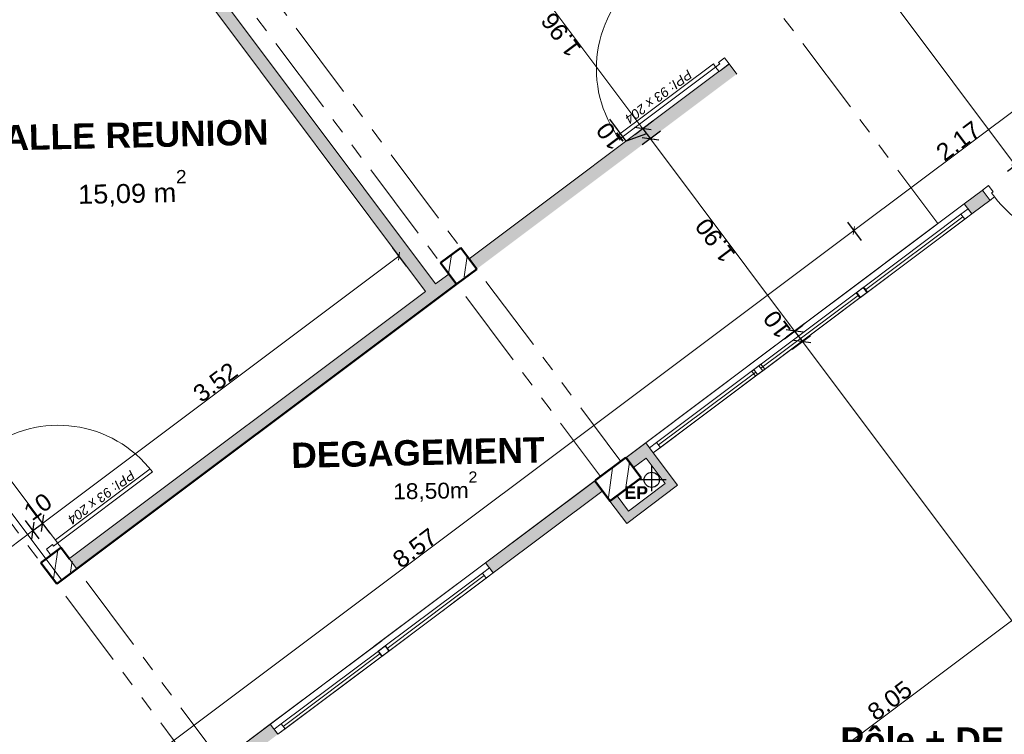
# Model space of a CAD drawing. Extents: x -61922 to -17841, y -51921 to -12831.
# Tile 9 of 22: x -49364 to -41582, y -39504 to -33857. Entities that reach past the tile are written whole.
import ezdxf

# ---------------------------------------------------------------- set-up
doc = ezdxf.new("R2010")
doc.units = 0
doc.header["$LTSCALE"] = 0.1
doc.header["$MEASUREMENT"] = 0
doc.linetypes.add('FANTOME2', pattern=[1.25, 0.625, -0.125, 0.125, -0.125, 0.125, -0.125])
doc.layers.get('0').update_dxf_attribs({"lineweight": 9})
doc.layers.get('Defpoints').update_dxf_attribs({"lineweight": 9})
for name, color, linetype, lineweight in [('Cloisons', 7, 'Continuous', 9), ('Cotat_ 1_50', 7, 'Continuous', 9), ('Poteaux', 7, 'Continuous', 9), ('Poutres', 7, 'Continuous', 9), ('Revetement Sols', 7, 'Continuous', 9), ('Texte 2D', 7, 'Continuous', 9), ('Toiture Terrasse', 7, 'Continuous', 9)]:
    doc.layers.add(name, color=color, linetype=linetype, lineweight=lineweight)
doc.styles.add('STYLE_GENERE_2', font='swissc.ttf', dxfattribs={"width": 1.25})
doc.styles.add('STYLE_GENERE_4', font='ariali.ttf')
doc.styles.add('STYLE_GENERE_6', font='arialbd.ttf')
doc.dimstyles.new('COTATION_EN_M', dxfattribs={"dimtxt": 135, "dimasz": 45, "dimexe": 80, "dimexo": 10, "dimgap": 3, "dimtad": 1, "dimlfac": 0.001, "dimzin": 0, "dimdsep": 46, "dimtxsty": 'STYLE_GENERE_2', "dimblk": 'OBLIQUE', "dimcen": 2.5, "dimclrd": 256, "dimclre": 256, "dimclrt": 256, "dimadec": 0, "dimazin": 0, "dimtfac": 1, "dimtix": 1, "dimtmove": 1, "dimatfit": 3, "dimldrblk": 'OBLIQUE', "dimfxl": 100, "dimfxlon": 1, "dimtfillclr": 256, "dimtolj": 1, "dimtzin": 1, "dimlwd": -1, "dimarcsym": 0})
doc.dimstyles.new('COTE CM', dxfattribs={"dimtxt": 135, "dimasz": 95, "dimexe": 80, "dimexo": 10, "dimgap": 10, "dimtad": 1, "dimdec": 0, "dimlfac": 0.1, "dimzin": 0, "dimtxsty": 'STYLE_GENERE_2', "dimblk": 'OBLIQUE', "dimcen": 0.09, "dimclrd": 256, "dimclre": 256, "dimclrt": 256, "dimadec": 0, "dimazin": 0, "dimtfac": 1, "dimtdec": 0, "dimtmove": 1, "dimatfit": 3, "dimfxl": 100, "dimfxlon": 1, "dimtolj": 1, "dimtzin": 0, "dimarcsym": 0})
pattern_1 = [(81.8604, (-49431.77, -45033.68), (-123.7407, 17.6982), [])]

# ---------------------------------------------------------------- blocks, each defined once
blk = doc.blocks.new('Baie Porte libre', base_point=(-22620.7, 257555.9))
at = {"layer": 'Cloisons', "linetype": 'Continuous'}
for p, q in [((-23370.7, 257555.9), (-23370.7, 257455.9)), ((-21870.7, 257555.9), (-21870.7, 257455.9))]:
    blk.add_line(p, q, dxfattribs=at)
blk = doc.blocks.new('_Oblique')
at = {"color": 0, "linetype": 'ByBlock', "lineweight": -2}
blk.add_line((-0.5, -0.5), (0.5, 0.5), dxfattribs=at)
blk = doc.blocks.new('*D922')
at = {"lineweight": -2, "ltscale": 10, "transparency": 16777216}
for p, q in [((-56987.3, -37903.4), (-57131.3, -38011.4)), ((-48648.3, -49025.8), (-48792.4, -49133.8))]:
    blk.add_line(p, q, dxfattribs=at)
at = {"ltscale": 10, "transparency": 16777216}
blk.add_line((-48728.3, -49085.8), (-57067.3, -37963.4), dxfattribs=at)
at = {"layer": 'Defpoints', "color": 0, "ltscale": 10, "transparency": 16777216}
for p in [(-55844.8, -37046.8), (-57067.3, -37963.4), (-47505.8, -48169.3)]:
    blk.add_point(p, dxfattribs=at)
at = {"ltscale": 10, "transparency": 16777216, "xscale": 45, "yscale": 45, "zscale": 45}
for p, rotation in [((-57067.3, -37963.4), 126.8603809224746), ((-48728.3, -49085.8), 306.8603809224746)]:
    blk.add_blockref('_Oblique', p, dxfattribs=dict(at, rotation=rotation))
at = {"ltscale": 10, "transparency": 16777216, "insert": (-52955.7, -43568), "char_height": 135, "attachment_point": 5, "rotation": 126.86038, "style": 'STYLE_GENERE_2'}
blk.add_mtext('\\A1;13.90', dxfattribs=at)
blk = doc.blocks.new('*D925')
at = {"lineweight": -2, "ltscale": 10, "transparency": 16777216}
for p, q in [((-42710.6, -35601.9), (-42818.6, -35457.9)), ((-49563.8, -40740), (-49671.7, -40596))]:
    blk.add_line(p, q, dxfattribs=at)
at = {"ltscale": 10, "transparency": 16777216}
blk.add_line((-49623.8, -40660), (-42770.6, -35521.9), dxfattribs=at)
at = {"layer": 'Defpoints', "color": 0, "ltscale": 10, "transparency": 16777216}
for p in [(-42770.6, -35521.9), (-42557.4, -35806.2), (-49410.6, -40944.3)]:
    blk.add_point(p, dxfattribs=at)
at = {"ltscale": 10, "transparency": 16777216, "xscale": 45, "yscale": 45, "zscale": 45}
for p, rotation in [((-42770.6, -35521.9), 36.86038092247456), ((-49623.8, -40660), 216.8603809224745)]:
    blk.add_blockref('_Oblique', p, dxfattribs=dict(at, rotation=rotation))
at = {"ltscale": 10, "transparency": 16777216, "insert": (-46240.5, -38033.1), "char_height": 135, "attachment_point": 5, "rotation": 36.86038, "style": 'STYLE_GENERE_2'}
blk.add_mtext('\\A1;8.57', dxfattribs=at)
blk = doc.blocks.new('*D931')
at = {"lineweight": -2, "ltscale": 10, "transparency": 16777216}
for p, q in [((-48711.2, -32591.6), (-48603.3, -32735.7)), ((-51194, -34453.1), (-51086.1, -34597.1))]:
    blk.add_line(p, q, dxfattribs=at)
at = {"ltscale": 10, "transparency": 16777216}
blk.add_line((-51134.1, -34533.1), (-48651.3, -32671.7), dxfattribs=at)
at = {"layer": 'Defpoints', "color": 0, "ltscale": 10, "transparency": 16777216}
for p in [(-48934.3, -32294.2), (-48651.3, -32671.7), (-51417.7, -34154.8)]:
    blk.add_point(p, dxfattribs=at)
at = {"ltscale": 10, "transparency": 16777216, "xscale": 45, "yscale": 45, "zscale": 45}
for p, rotation in [((-48651.3, -32671.7), 36.86038092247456), ((-51134.1, -34533.1), 216.8603809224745)]:
    blk.add_blockref('_Oblique', p, dxfattribs=dict(at, rotation=rotation))
at = {"ltscale": 10, "transparency": 16777216, "insert": (-49936, -33544.5), "char_height": 135, "attachment_point": 5, "rotation": 36.86038, "style": 'STYLE_GENERE_2'}
blk.add_mtext('\\A1;3.10', dxfattribs=at)
blk = doc.blocks.new('*D937')
at = {"lineweight": -2, "ltscale": 10, "transparency": 16777216}
for p, q in [((-45537.1, -33086.2), (-45681.1, -33194.2)), ((-44358.7, -34658), (-44502.7, -34766))]:
    blk.add_line(p, q, dxfattribs=at)
at = {"ltscale": 10, "transparency": 16777216}
blk.add_line((-45617.1, -33146.2), (-44438.7, -34718), dxfattribs=at)
at = {"layer": 'Defpoints', "color": 0, "ltscale": 10, "transparency": 16777216}
for p in [(-44484.7, -32297.1), (-43836.6, -34266.6), (-44438.7, -34718)]:
    blk.add_point(p, dxfattribs=at)
at = {"ltscale": 10, "transparency": 16777216, "xscale": 45, "yscale": 45, "zscale": 45}
for p, rotation in [((-45617.1, -33146.2), 126.8603809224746), ((-44438.7, -34718), 306.8603809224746)]:
    blk.add_blockref('_Oblique', p, dxfattribs=dict(at, rotation=rotation))
at = {"ltscale": 10, "transparency": 16777216, "insert": (-45085.8, -33975.5), "char_height": 135, "attachment_point": 5, "rotation": 126.86038, "style": 'STYLE_GENERE_2'}
blk.add_mtext('\\A1;1.96', dxfattribs=at)
blk = doc.blocks.new('*D938')
at = {"lineweight": -2, "ltscale": 10, "transparency": 16777216}
for p, q in [((-44569.9, -34816.9), (-44699.7, -34643.8)), ((-44358.7, -34658), (-44502.7, -34766)), ((-44408.8, -34757.8), (-44569.9, -34816.9)), ((-44299, -34737.7), (-44443, -34845.6)), ((-44438.7, -34718), (-44379, -34797.6))]:
    blk.add_line(p, q, dxfattribs=at)
at = {"layer": 'Defpoints', "color": 0, "ltscale": 10, "transparency": 16777216}
for p in [(-43836.6, -34266.6), (-43697, -34286.3), (-44379, -34797.6)]:
    blk.add_point(p, dxfattribs=at)
at = {"lineweight": -2, "ltscale": 10, "transparency": 16777216, "xscale": 95, "yscale": 95, "zscale": 95}
for p, rotation in [((-44438.7, -34718), 126.8603809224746), ((-44379, -34797.6), 306.8603809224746)]:
    blk.add_blockref('_Oblique', p, dxfattribs=dict(at, rotation=rotation))
at = {"ltscale": 10, "transparency": 16777216, "insert": (-44698.2, -34777.9), "char_height": 135, "attachment_point": 5, "rotation": 126.86038, "style": 'STYLE_GENERE_2'}
blk.add_mtext('\\A1;10', dxfattribs=at)
blk = doc.blocks.new('*D939')
at = {"lineweight": -2, "ltscale": 10, "transparency": 16777216}
for p, q in [((-44299, -34737.7), (-44443, -34845.6)), ((-43159.4, -36257.6), (-43303.4, -36365.6))]:
    blk.add_line(p, q, dxfattribs=at)
at = {"ltscale": 10, "transparency": 16777216}
blk.add_line((-44379, -34797.6), (-43239.4, -36317.6), dxfattribs=at)
at = {"layer": 'Defpoints', "color": 0, "ltscale": 10, "transparency": 16777216}
for p in [(-43697, -34286.3), (-42557.4, -35806.2), (-43239.4, -36317.6)]:
    blk.add_point(p, dxfattribs=at)
at = {"ltscale": 10, "transparency": 16777216, "xscale": 45, "yscale": 45, "zscale": 45}
for p, rotation in [((-44379, -34797.6), 126.8603809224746), ((-43239.4, -36317.6), 306.8603809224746)]:
    blk.add_blockref('_Oblique', p, dxfattribs=dict(at, rotation=rotation))
at = {"ltscale": 10, "transparency": 16777216, "insert": (-43867.1, -35601), "char_height": 135, "attachment_point": 5, "rotation": 126.86038, "style": 'STYLE_GENERE_2'}
blk.add_mtext('\\A1;1.90', dxfattribs=at)
blk = doc.blocks.new('*D940')
at = {"lineweight": -2, "ltscale": 10, "transparency": 16777216}
for p, q in [((-43319.4, -36377.6), (-43175.4, -36269.6)), ((-43239.4, -36317.6), (-43177.9, -36399.6)), ((-43257.9, -36459.6), (-43113.9, -36351.7))]:
    blk.add_line(p, q, dxfattribs=at)
at = {"layer": 'Defpoints', "color": 0, "ltscale": 10, "transparency": 16777216}
for p in [(-43177.9, -36399.6), (-44415.9, -37199.6), (-44354.3, -37281.7)]:
    blk.add_point(p, dxfattribs=at)
at = {"lineweight": -2, "ltscale": 10, "transparency": 16777216, "xscale": 95, "yscale": 95, "zscale": 95}
for p, rotation in [((-43239.4, -36317.6), 126.8603809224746), ((-43177.9, -36399.6), 306.8603809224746)]:
    blk.add_blockref('_Oblique', p, dxfattribs=dict(at, rotation=rotation))
at = {"ltscale": 10, "transparency": 16777216, "insert": (-43377.7, -36265.3), "char_height": 135, "attachment_point": 5, "rotation": 126.86038, "style": 'STYLE_GENERE_2'}
blk.add_mtext('\\A1;10', dxfattribs=at)
blk = doc.blocks.new('*D941')
at = {"lineweight": -2, "ltscale": 10, "transparency": 16777216}
for p, q in [((-43257.9, -36459.6), (-43113.9, -36351.7)), ((-39210.3, -41524.8), (-39354.4, -41632.8))]:
    blk.add_line(p, q, dxfattribs=at)
at = {"ltscale": 10, "transparency": 16777216}
blk.add_line((-43177.9, -36399.6), (-39290.4, -41584.8), dxfattribs=at)
at = {"layer": 'Defpoints', "color": 0, "ltscale": 10, "transparency": 16777216}
for p in [(-44354.3, -37281.7), (-39068.2, -41418.2), (-39290.4, -41584.8)]:
    blk.add_point(p, dxfattribs=at)
at = {"ltscale": 10, "transparency": 16777216, "xscale": 45, "yscale": 45, "zscale": 45}
for p, rotation in [((-43177.9, -36399.6), 126.8603809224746), ((-39290.4, -41584.8), 306.8603809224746)]:
    blk.add_blockref('_Oblique', p, dxfattribs=dict(at, rotation=rotation))
at = {"ltscale": 10, "transparency": 16777216, "insert": (-41292, -39035.6), "char_height": 135, "attachment_point": 5, "rotation": 126.86038, "style": 'STYLE_GENERE_2'}
blk.add_mtext('\\A1;6.48', dxfattribs=at)
blk = doc.blocks.new('*D946')
at = {"lineweight": -2, "ltscale": 10, "transparency": 16777216}
for p, q in [((-40974, -34299.9), (-41081.9, -34155.9)), ((-42710.6, -35601.9), (-42818.6, -35457.9))]:
    blk.add_line(p, q, dxfattribs=at)
at = {"ltscale": 10, "transparency": 16777216}
blk.add_line((-42770.6, -35521.9), (-41034, -34219.9), dxfattribs=at)
at = {"layer": 'Defpoints', "color": 0, "ltscale": 10, "transparency": 16777216}
for p in [(-41034, -34219.9), (-40820.8, -34504.2), (-42557.4, -35806.2)]:
    blk.add_point(p, dxfattribs=at)
at = {"ltscale": 10, "transparency": 16777216, "xscale": 45, "yscale": 45, "zscale": 45}
for p, rotation in [((-41034, -34219.9), 36.86038092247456), ((-42770.6, -35521.9), 216.8603809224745)]:
    blk.add_blockref('_Oblique', p, dxfattribs=dict(at, rotation=rotation))
at = {"ltscale": 10, "transparency": 16777216, "insert": (-41944.9, -34814.1), "char_height": 135, "attachment_point": 5, "rotation": 36.86038, "style": 'STYLE_GENERE_2'}
blk.add_mtext('\\A1;2.17', dxfattribs=at)
blk = doc.blocks.new('*D949')
at = {"lineweight": -2, "ltscale": 10, "transparency": 16777216}
for p, q in [((-43888.6, -31979.9), (-43744.6, -31871.9)), ((-41413.1, -34948.3), (-41557.1, -35056.3))]:
    blk.add_line(p, q, dxfattribs=at)
at = {"ltscale": 10, "transparency": 16777216}
blk.add_line((-43808.6, -31919.9), (-41493.1, -35008.3), dxfattribs=at)
at = {"layer": 'Defpoints', "color": 0, "ltscale": 10, "transparency": 16777216}
for p in [(-44423.2, -32380.7), (-41147.1, -34748.8), (-41493.1, -35008.3)]:
    blk.add_point(p, dxfattribs=at)
at = {"ltscale": 10, "transparency": 16777216, "xscale": 45, "yscale": 45, "zscale": 45}
for p, rotation in [((-43808.6, -31919.9), 126.8603809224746), ((-41493.1, -35008.3), 306.8603809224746)]:
    blk.add_blockref('_Oblique', p, dxfattribs=dict(at, rotation=rotation))
at = {"ltscale": 10, "transparency": 16777216, "insert": (-42708.7, -33507.5), "char_height": 135, "attachment_point": 5, "rotation": 126.86038, "style": 'STYLE_GENERE_2'}
blk.add_mtext('\\A1;3.86', dxfattribs=at)
blk = doc.blocks.new('*D955')
at = {"lineweight": -2, "ltscale": 10, "transparency": 16777216}
for p, q in [((-39282.5, -36800.6), (-39174.6, -36944.6)), ((-45605.2, -41790.9), (-45713.2, -41646.9))]:
    blk.add_line(p, q, dxfattribs=at)
at = {"ltscale": 10, "transparency": 16777216}
blk.add_line((-45665.2, -41710.9), (-39222.6, -36880.6), dxfattribs=at)
at = {"layer": 'Defpoints', "color": 0, "ltscale": 10, "transparency": 16777216}
for p in [(-40656.3, -34968.3), (-39222.6, -36880.6), (-45499.5, -41931.9)]:
    blk.add_point(p, dxfattribs=at)
at = {"ltscale": 10, "transparency": 16777216, "xscale": 45, "yscale": 45, "zscale": 45}
for p, rotation in [((-39222.6, -36880.6), 36.86038092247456), ((-45665.2, -41710.9), 216.8603809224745)]:
    blk.add_blockref('_Oblique', p, dxfattribs=dict(at, rotation=rotation))
at = {"ltscale": 10, "transparency": 16777216, "insert": (-42487.2, -39237.9), "char_height": 135, "attachment_point": 5, "rotation": 36.86038, "style": 'STYLE_GENERE_2'}
blk.add_mtext('\\A1;8.05', dxfattribs=at)
blk = doc.blocks.new('*D956')
at = {"lineweight": -2, "ltscale": 10, "transparency": 16777216}
for p, q in [((-49322.1, -37815.3), (-49214.2, -37959.3)), ((-50562.8, -38745.5), (-50454.8, -38889.5))]:
    blk.add_line(p, q, dxfattribs=at)
at = {"ltscale": 10, "transparency": 16777216}
blk.add_line((-50502.8, -38825.5), (-49262.2, -37895.3), dxfattribs=at)
at = {"layer": 'Defpoints', "color": 0, "ltscale": 10, "transparency": 16777216}
for p in [(-49891.5, -37055.9), (-49262.2, -37895.3), (-51132.2, -37986)]:
    blk.add_point(p, dxfattribs=at)
at = {"ltscale": 10, "transparency": 16777216, "xscale": 45, "yscale": 45, "zscale": 45}
for p, rotation in [((-49262.2, -37895.3), 36.86038092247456), ((-50502.8, -38825.5), 216.8603809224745)]:
    blk.add_blockref('_Oblique', p, dxfattribs=dict(at, rotation=rotation))
at = {"ltscale": 10, "transparency": 16777216, "insert": (-49925.8, -38302.6), "char_height": 135, "attachment_point": 5, "rotation": 36.86038, "style": 'STYLE_GENERE_2'}
blk.add_mtext('\\A1;1.55', dxfattribs=at)
blk = doc.blocks.new('*D957')
at = {"lineweight": -2, "ltscale": 10, "transparency": 16777216}
for p, q in [((-49322.1, -37815.3), (-49214.2, -37959.3)), ((-49122.5, -37915.6), (-49230.5, -37771.6)), ((-49262.2, -37895.3), (-49182.5, -37835.6))]:
    blk.add_line(p, q, dxfattribs=at)
at = {"layer": 'Defpoints', "color": 0, "ltscale": 10, "transparency": 16777216}
for p in [(-49891.5, -37055.9), (-49182.5, -37835.6), (-48972.1, -38116.3)]:
    blk.add_point(p, dxfattribs=at)
at = {"lineweight": -2, "ltscale": 10, "transparency": 16777216, "xscale": 95, "yscale": 95, "zscale": 95}
for p, rotation in [((-49182.5, -37835.6), 36.86038092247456), ((-49262.2, -37895.3), 216.8603809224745)]:
    blk.add_blockref('_Oblique', p, dxfattribs=dict(at, rotation=rotation))
at = {"ltscale": 10, "transparency": 16777216, "insert": (-49220.6, -37705.7), "char_height": 135, "attachment_point": 5, "rotation": 36.86038, "style": 'STYLE_GENERE_2'}
blk.add_mtext('\\A1;10', dxfattribs=at)
blk = doc.blocks.new('*D958')
at = {"lineweight": -2, "ltscale": 10, "transparency": 16777216}
for p, q in [((-46306.9, -35804.6), (-46414.9, -35660.6)), ((-49122.5, -37915.6), (-49230.5, -37771.6))]:
    blk.add_line(p, q, dxfattribs=at)
at = {"ltscale": 10, "transparency": 16777216}
blk.add_line((-49182.5, -37835.6), (-46366.9, -35724.6), dxfattribs=at)
at = {"layer": 'Defpoints', "color": 0, "ltscale": 10, "transparency": 16777216}
for p in [(-46366.9, -35724.6), (-46156.5, -36005.3), (-48972.1, -38116.3)]:
    blk.add_point(p, dxfattribs=at)
at = {"ltscale": 10, "transparency": 16777216, "xscale": 45, "yscale": 45, "zscale": 45}
for p, rotation in [((-46366.9, -35724.6), 36.86038092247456), ((-49182.5, -37835.6), 216.8603809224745)]:
    blk.add_blockref('_Oblique', p, dxfattribs=dict(at, rotation=rotation))
at = {"ltscale": 10, "transparency": 16777216, "insert": (-47818.1, -36722.2), "char_height": 135, "attachment_point": 5, "rotation": 36.86038, "style": 'STYLE_GENERE_2'}
blk.add_mtext('\\A1;3.52', dxfattribs=at)

msp = doc.modelspace()

# ---------------------------------------------------------------- hatches: boundary and pattern name
at = {"layer": 'Cloisons'}
msp.add_hatch(color=256, dxfattribs=at).paths.add_polyline_path([(-48934.286, -32294.152), (-46156.474, -36005.306), (-46076.464, -35945.319), (-48854.257, -32234.19)], flags=0)
at = {"layer": 'Cloisons', "linetype": 'Continuous', "lineweight": 60}
for points in [[(-43836.897, -34266.224), (-43696.983, -34286.309), (-43756.556, -34206.679), (-43836.628, -34266.584)], [(-45812.18, -35747.174), (-45752.193, -35827.184), (-43696.983, -34286.309), (-43836.897, -34266.224)], [(-44572.543, -37317.059), (-44512.556, -37397.069), (-44355.94, -37279.647), (-44415.926, -37199.637)], [(-44411.947, -37321.638), (-44261.98, -37521.663), (-44163.982, -37535.679), (-44355.94, -37279.647)], [(-45681.478, -38148.473), (-45621.491, -38228.482), (-44752.586, -37577.029), (-44812.573, -37497.019)], [(-44261.98, -37521.663), (-44552.673, -37739.607), (-44566.689, -37837.605), (-44163.982, -37535.679)], [(-44698.66, -37661.583), (-44697.715, -37662.844), (-44691.654, -37658.299), (-44692.599, -37657.039)], [(-49037.335, -38028.474), (-49117.345, -38088.461), (-49116.838, -38089.137), (-49036.828, -38029.15)], [(-47693.024, -39656.61), (-47633.037, -39736.62), (-47323.295, -39504.394), (-47383.282, -39424.384)]]:
    msp.add_hatch(color=7, dxfattribs=at).paths.add_polyline_path(points, flags=0)
for points in [[(-41898.347, -35312.106), (-41838.36, -35392.116), (-41694.342, -35284.14), (-41754.329, -35204.13)], [(-48972.067, -38116.272), (-48912.106, -38196.301), (-45912.213, -35947.158), (-45972.2, -35867.148)], [(-44642.963, -37619.255), (-44698.88, -37661.096), (-44566.689, -37837.605), (-44552.673, -37739.607)]]:
    msp.add_hatch(color=7, dxfattribs=at).paths.add_polyline_path(points)
at = {"layer": 'Poteaux', "linetype": 'Continuous', "lineweight": 15}
h = msp.add_hatch(dxfattribs=at)
h.set_pattern_fill('ANSI31', scale=1000, style=0)
h.set_pattern_definition(pattern_1)
h.paths.add_polyline_path([(-45757.926, -35819.538), (-45877.899, -35659.519), (-46037.919, -35779.492), (-45917.945, -35939.512)], flags=0)
h = msp.add_hatch(dxfattribs=at)
h.set_pattern_fill('ANSI31', scale=1000, style=0)
h.set_pattern_definition(pattern_1)
h.paths.add_polyline_path([(-44451.624, -37478.339), (-44571.598, -37318.319), (-44811.627, -37498.28), (-44691.654, -37658.299)], flags=0)
h = msp.add_hatch(dxfattribs=at)
h.set_pattern_fill('ANSI31', scale=1000, style=0)
h.set_pattern_definition(pattern_1)
h.paths.add_polyline_path([(-48912.674, -38186.036), (-49032.648, -38026.016), (-49192.668, -38145.99), (-49072.694, -38306.01)], flags=0)

# ---------------------------------------------------------------- linework, layer by layer
at = {"lineweight": 50}
for p, q in [((-46037.919, -35779.492), (-45877.903, -35659.522)), ((-45877.903, -35659.522), (-45752.188, -35827.182)), ((-45912.208, -35947.156), (-46037.919, -35779.492)), ((-45752.188, -35827.182), (-45912.208, -35947.156)), ((-45912.208, -35947.156), (-49072.126, -38316.274)), ((-44572.543, -37317.059), (-44812.573, -37497.019)), ((-44451.624, -37478.339), (-44572.543, -37317.059)), ((-44818.847, -37500.705), (-44697.928, -37661.986)), ((-44698.695, -37661.28), (-44451.624, -37478.339)), ((-49036.828, -38029.15), (-49198.163, -38148.166)), ((-49037.159, -38029.395), (-48972.067, -38116.272)), ((-49072.126, -38316.274), (-49198.163, -38148.166))]:
    msp.add_line(p, q, dxfattribs=at)
msp.add_line((-48967.53, -38112.87), (-48979.014, -38121.48))
at = {"layer": 'Cloisons'}
for p, q in [((-48934.286, -32294.152), (-46156.474, -36005.306)), ((-43792.499, -34158.637), (-43840.542, -34194.579)), ((-43756.556, -34206.679), (-43792.499, -34158.637)), ((-44641.553, -34775.114), (-43881.556, -34206.53)), ((-43863.585, -34230.552), (-44624.221, -34799.614)), ((-43881.556, -34206.53), (-43863.585, -34230.552)), ((-43831.556, -34206.59), (-43863.585, -34230.552)), ((-43863.585, -34230.552), (-43836.628, -34266.584)), ((-43840.542, -34194.579), (-43831.556, -34206.59)), ((-43756.556, -34206.679), (-43836.628, -34266.584)), ((-43828.621, -34260.594), (-43764.564, -34212.67)), ((-43764.564, -34212.67), (-43756.556, -34206.679)), ((-43836.628, -34266.584), (-43828.621, -34260.594)), ((-41754.329, -35204.13), (-41706.323, -35168.138)), ((-41706.323, -35168.138), (-41670.331, -35216.144)), ((-41670.331, -35216.144), (-41682.333, -35225.142)), ((-41682.333, -35225.142), (-41658.338, -35257.146)), ((-41898.347, -35312.106), (-42778.457, -35971.96)), ((-42778.457, -35971.96), (-41898.347, -35312.106)), ((-41898.347, -35312.106), (-42778.457, -35971.96)), ((-41658.338, -35257.146), (-41694.342, -35284.14)), ((-42718.47, -36051.97), (-41838.36, -35392.116)), ((-41924.361, -35394.102), (-42692.456, -35969.974)), ((-41909.364, -35414.104), (-42677.46, -35989.977)), ((-41894.367, -35434.107), (-42662.463, -36009.979)), ((-42727.142, -35933.487), (-43607.251, -36593.341)), ((-43607.251, -36593.341), (-42727.142, -35933.487)), ((-42727.142, -35933.487), (-43607.251, -36593.341)), ((-43547.264, -36673.351), (-42667.155, -36013.497)), ((-42753.155, -36015.483), (-43521.251, -36591.355)), ((-42697.148, -35973.492), (-42753.155, -36015.483)), ((-42753.155, -36015.483), (-42723.162, -36055.488)), ((-42692.456, -35969.974), (-42748.463, -36011.965)), ((-42748.463, -36011.965), (-42718.47, -36051.97)), ((-42723.162, -36055.488), (-42667.155, -36013.497)), ((-42718.47, -36051.97), (-42662.463, -36009.979)), ((-42667.155, -36013.497), (-42697.148, -35973.492)), ((-42662.463, -36009.979), (-42692.456, -35969.974)), ((-42738.158, -36035.485), (-43506.254, -36611.357)), ((-42723.162, -36055.488), (-43491.257, -36631.36)), ((-43535.817, -36539.784), (-44415.926, -37199.637)), ((-43535.817, -36539.784), (-44415.926, -37199.637)), ((-44355.94, -37279.647), (-43475.83, -36619.793)), ((-44329.926, -37197.652), (-43561.83, -36621.779)), ((-44314.929, -37217.654), (-43546.834, -36641.782)), ((-43521.251, -36591.355), (-43577.258, -36633.346)), ((-43577.258, -36633.346), (-43547.264, -36673.351)), ((-43561.83, -36621.779), (-43505.823, -36579.788)), ((-43531.837, -36661.784), (-43561.83, -36621.779)), ((-43547.264, -36673.351), (-43491.257, -36631.36)), ((-43475.83, -36619.793), (-43531.837, -36661.784)), ((-43491.257, -36631.36), (-43521.251, -36591.355)), ((-43505.823, -36579.788), (-43475.83, -36619.793)), ((-44299.933, -37237.657), (-43531.837, -36661.784)), ((-48333.431, -37406.99), (-49082.325, -37968.466)), ((-49064.329, -37992.469), (-48314.796, -37430.514)), ((-49082.325, -37968.466), (-49064.329, -37992.469)), ((-49153.337, -38040.455), (-49105.331, -38004.463)), ((-49117.345, -38088.461), (-49153.337, -38040.455)), ((-49105.331, -38004.463), (-49096.333, -38016.464)), ((-49096.333, -38016.464), (-49064.329, -37992.469)), ((-49064.329, -37992.469), (-49037.335, -38028.474)), ((-45681.478, -38148.473), (-46561.588, -38808.326)), ((-45681.478, -38148.473), (-46561.588, -38808.326)), ((-46561.588, -38808.326), (-45681.478, -38148.473)), ((-46501.601, -38888.336), (-45621.491, -38228.482)), ((-46475.587, -38806.341), (-45707.492, -38230.468)), ((-46460.591, -38826.343), (-45692.495, -38250.471)), ((-46445.594, -38846.346), (-45677.498, -38270.473)), ((-46503.172, -38764.53), (-47383.282, -39424.384)), ((-46503.172, -38764.53), (-47383.282, -39424.384)), ((-47383.282, -39424.384), (-46503.172, -38764.53)), ((-46531.594, -38848.331), (-46475.587, -38806.341)), ((-46529.186, -38846.526), (-46473.179, -38804.535)), ((-46475.587, -38806.341), (-46445.594, -38846.346)), ((-46473.179, -38804.535), (-46443.185, -38844.54)), ((-47323.295, -39504.394), (-46443.185, -38844.54)), ((-47297.281, -39422.398), (-46529.186, -38846.526)), ((-47282.285, -39442.401), (-46514.189, -38866.528)), ((-47267.288, -39462.403), (-46499.192, -38886.531)), ((-46501.601, -38888.336), (-46531.594, -38848.331)), ((-46499.192, -38886.531), (-46529.186, -38846.526)), ((-46445.594, -38846.346), (-46501.601, -38888.336)), ((-46443.185, -38844.54), (-46499.192, -38886.531))]:
    msp.add_line(p, q, dxfattribs=at)
at = {"layer": 'Cloisons', "color": 7, "linetype": 'Continuous'}
for p, q in [((-46076.464, -35945.319), (-48854.257, -32234.19)), ((-43696.983, -34286.309), (-43756.556, -34206.679)), ((-43836.897, -34266.224), (-45812.18, -35747.174)), ((-41746.328, -35198.131), (-41898.347, -35312.106)), ((-41838.36, -35392.116), (-41898.347, -35312.106)), ((-41838.36, -35392.116), (-41686.341, -35278.141)), ((-45972.2, -35867.148), (-46076.464, -35945.319)), ((-46156.474, -36005.306), (-48967.53, -38112.87)), ((-44415.926, -37199.637), (-45681.478, -38148.473)), ((-44355.94, -37279.647), (-44415.926, -37199.637)), ((-44512.556, -37397.069), (-44411.947, -37321.638)), ((-44411.947, -37321.638), (-44261.98, -37521.663)), ((-44163.982, -37535.679), (-44355.94, -37279.647)), ((-45621.491, -38228.482), (-44752.586, -37577.029)), ((-44566.689, -37837.605), (-44163.982, -37535.679)), ((-44261.98, -37521.663), (-44552.673, -37739.607)), ((-44692.599, -37657.039), (-44698.66, -37661.583)), ((-44698.66, -37661.583), (-44566.689, -37837.605)), ((-44552.673, -37739.607), (-44641.708, -37620.853)), ((-49117.345, -38088.461), (-49037.335, -38028.474)), ((-49036.828, -38029.15), (-49037.335, -38028.474)), ((-49117.345, -38088.461), (-49116.838, -38089.137)), ((-45621.491, -38228.482), (-45681.478, -38148.473)), ((-47383.282, -39424.384), (-51386.841, -42426.014)), ((-47323.295, -39504.394), (-47383.282, -39424.384))]:
    msp.add_line(p, q, dxfattribs=at)
at = {"layer": 'Cloisons', "color": 59, "linetype": 'Continuous', "lineweight": 20}
for p, q in [((-41748.331, -35212.131), (-41754.329, -35204.13)), ((-41700.341, -35276.139), (-41748.331, -35212.131)), ((-41694.342, -35284.14), (-41700.341, -35276.139)), ((-41868.354, -35352.111), (-41924.361, -35394.102)), ((-41924.361, -35394.102), (-41894.367, -35434.107)), ((-41894.367, -35434.107), (-41838.36, -35392.116)), ((-41838.36, -35392.116), (-41868.354, -35352.111)), ((-44385.933, -37239.642), (-44329.926, -37197.652)), ((-44329.926, -37197.652), (-44299.933, -37237.657)), ((-44355.94, -37279.647), (-44385.933, -37239.642)), ((-44299.933, -37237.657), (-44355.94, -37279.647)), ((-49045.336, -38034.472), (-49109.344, -38082.462)), ((-49037.335, -38028.474), (-49045.336, -38034.472)), ((-49109.344, -38082.462), (-49117.345, -38088.461)), ((-45707.492, -38230.468), (-45651.485, -38188.478)), ((-45651.485, -38188.478), (-45621.491, -38228.482)), ((-45677.498, -38270.473), (-45707.492, -38230.468)), ((-45621.491, -38228.482), (-45677.498, -38270.473)), ((-47353.288, -39464.389), (-47297.281, -39422.398)), ((-47297.281, -39422.398), (-47267.288, -39462.403)), ((-47323.295, -39504.394), (-47353.288, -39464.389)), ((-47267.288, -39462.403), (-47323.295, -39504.394))]:
    msp.add_line(p, q, dxfattribs=at)
at = {"layer": 'Cloisons'}
for centre, start, end in [((-43865.602, -34244.55), 126.8016247, 216.8016247), ((-40912.739, -34685.7), 216.8603809, 306.8603809), ((-49060.852, -38002.354), 37.4696442, 126.8604035)]:
    msp.add_arc(centre, 940, start, end, dxfattribs=at)
at = {"layer": 'Cotat_ 1_50', "color": 7, "linetype": 'Continuous', "lineweight": 20}
msp.add_line((-46028.906, -38533.938), (-45878.888, -38421.463), dxfattribs=at)
at = {"layer": 'Poteaux', "color": 7, "linetype": 'Continuous'}
for p, q in [((-45877.899, -35659.519), (-46037.919, -35779.492)), ((-45757.926, -35819.538), (-45877.899, -35659.519)), ((-46037.919, -35779.492), (-45917.945, -35939.512))]:
    msp.add_line(p, q, dxfattribs=at)
at = {"layer": 'Poutres', "color": 7, "linetype": 'FANTOME2', "ltscale": 10000}
for p, q in [((-46172.926, -30045.591), (-42106.792, -35468.385)), ((-48678.693, -31924.253), (-44612.552, -37347.055)), ((-48838.707, -32044.235), (-44772.572, -37467.029)), ((-51837.234, -34292.192), (-47773.034, -39716.597)), ((-51997.254, -34412.166), (-47933.054, -39836.57))]:
    msp.add_line(p, q, dxfattribs=at)
at = {"layer": 'Poutres'}
for p, q in [((-42106.792, -35468.385), (-44612.552, -37347.055)), ((-44772.572, -37467.029), (-47773.034, -39716.597))]:
    msp.add_line(p, q, dxfattribs=at)
at = {"layer": 'Revetement Sols', "color": 7, "linetype": 'Continuous', "lineweight": 20}
msp.add_line((-49032.23, -38286.363), (-49932.089, -37086.136), dxfattribs=at)
at = {"layer": 'Toiture Terrasse', "color": 7, "linetype": 'Continuous', "lineweight": 25}
for p, q in [((-44368.565, -37582.68), (-44368.565, -37383.258)), ((-44254.768, -37493.031), (-44482.362, -37493.031))]:
    msp.add_line(p, q, dxfattribs=at)
msp.add_circle((-44368.617, -37493.031), 60, dxfattribs=at)

# ---------------------------------------------------------------- block references
at = {"layer": 'Cloisons', "color": 7, "linetype": 'Continuous', "lineweight": 20, "rotation": 36.86040346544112}
msp.add_blockref('Baie Porte libre', (-49692.258, -38656.228), dxfattribs=at)

# ---------------------------------------------------------------- texts
at = {"layer": 'Cloisons', "style": 'STYLE_GENERE_4'}
msp.add_text('PPI: 93 x 204', height=75, rotation=216.8604035, dxfattribs=at).set_placement((-48489.4, -37411.885))
at = {"layer": 'Cloisons', "insert": (-44085.138, -34245.286), "char_height": 75, "attachment_point": 7, "rotation": 216.8016247, "style": 'STYLE_GENERE_4'}
msp.add_mtext('{PPI: 93 x 204}', dxfattribs=at)
at = {"layer": 'Revetement Sols', "color": 7, "linetype": 'Continuous', "lineweight": 20, "attachment_point": 7, "style": 'STYLE_GENERE_2'}
for s, insert, char_height, rotation in [('{15,09 m\\A1{\\H0.7x;\\S2^  ;}}', (-48900.854, -35340.463), 150, 1.1206994), ('18,50m{\\A1;\\H0.7x;\\S2^  ;}', (-46410.446, -37670.692), 125, 0.9393283)]:
    msp.add_mtext(s, dxfattribs=dict(at, insert=insert, char_height=char_height, rotation=rotation))
at = {"layer": 'Texte 2D', "color": 7, "style": 'STYLE_GENERE_6'}
for s, p in [('SALLE REUNION', (-49677.193, -34894.38)), ('DEGAGEMENT', (-47215.478, -37399.914))]:
    msp.add_text(s, height=200, rotation=1.282145, dxfattribs=at).set_placement(p)
msp.add_text('Pôle + DE 6 ANS', height=200, dxfattribs=at).set_placement((-42877.121, -39649.399))
at = {"layer": 'Toiture Terrasse', "color": 7, "style": 'STYLE_GENERE_6'}
msp.add_text('EP', height=100, dxfattribs=at).set_placement((-44584.5, -37643.631))

# ---------------------------------------------------------------- dimensions: what is measured, and where the dimension line sits
at = {"ltscale": 10}
for base, p1, p2, angle, dimstyle, picture, middle in [((-41493.097, -35008.274), (-44423.247, -32380.738), (-41147.064, -34748.839), 126.8603809, 'COTATION_EN_M', '*D949', (-42708.683, -33507.454)), ((-48651.259, -32671.652), (-51417.678, -34154.817), (-48934.286, -32294.152), 36.8603809, 'COTATION_EN_M', '*D931', (-49936.027, -33544.535)), ((-44438.704, -34717.985), (-44484.667, -32297.132), (-43836.628, -34266.584), 126.8603809, 'COTATION_EN_M', '*D937', (-45085.767, -33975.458)), ((-41033.956, -34219.91), (-42557.426, -35806.244), (-40820.795, -34504.222), 36.8603809, 'COTATION_EN_M', '*D946', (-41944.877, -34814.093)), ((-44378.986, -34797.637), (-43836.628, -34266.584), (-43696.981, -34286.31), 126.8603809, 'COTE CM', '*D938', (-44639.31, -34856.498)), ((-43239.43, -36317.571), (-43696.981, -34286.31), (-42557.426, -35806.244), 126.8603809, 'COTATION_EN_M', '*D939', (-43867.053, -35600.973)), ((-39222.552, -36880.625), (-45499.5, -41931.943), (-40656.29, -34968.312), 36.8603809, 'COTATION_EN_M', '*D955', (-42487.243, -39237.936)), ((-42770.586, -35521.932), (-49410.595, -40944.342), (-42557.426, -35806.244), 36.8603809, 'COTATION_EN_M', '*D925', (-46240.539, -38033.136)), ((-46366.903, -35724.636), (-48972.067, -38116.272), (-46156.474, -36005.306), 36.8603809, 'COTATION_EN_M', '*D958', (-47818.121, -36722.204)), ((-39290.352, -41584.831), (-44354.331, -37281.659), (-39068.152, -41418.239), 126.8603809, 'COTATION_EN_M', '*D941', (-41291.971, -39035.604)), ((-57067.278, -37963.399), (-47505.841, -48169.263), (-55844.774, -37046.839), 126.8603809, 'COTATION_EN_M', '*D922', (-52955.656, -43567.98)), ((-49262.15, -37895.321), (-51132.181, -37986.015), (-49891.535, -37055.851), 36.8603809, 'COTATION_EN_M', '*D956', (-49925.842, -38302.557))]:
    dim = msp.add_linear_dim(base=base, p1=p1, p2=p2, angle=angle, dimstyle=dimstyle, dxfattribs=at)
    dim.commit()
    dim.dimension.update_dxf_attribs({"geometry": picture, "text_midpoint": middle})
for base, p1, p2, angle, picture, middle in [((-43177.899, -36399.64), (-44415.926, -37199.637), (-44354.331, -37281.659), 126.8603809, '*D940', (-43314.294, -36217.718)), ((-49182.497, -37835.601), (-49891.535, -37055.851), (-48972.067, -38116.272), 36.8603809, '*D957', (-49172.986, -37769.103))]:
    dim = msp.add_linear_dim(base=base, p1=p1, p2=p2, angle=angle, dimstyle='COTE CM', dxfattribs=at)
    dim.commit()
    dim.dimension.update_dxf_attribs({"geometry": picture, "text_midpoint": middle, "dimtype": 160})

doc.saveas('drawing.dxf')
